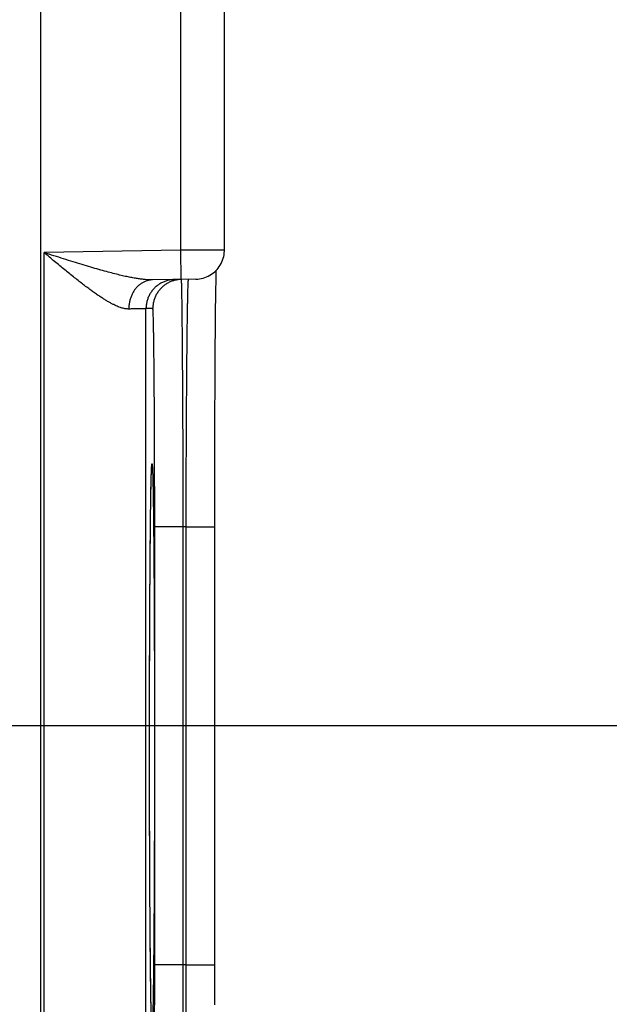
# Model space of a CAD drawing. Header units: inches. Extents: x 0 to 34, y 0 to 22.
# Tile 42 of 80: x 18.455 to 18.86, y 13.171 to 13.847. Entities that reach past the tile are written whole.
import ezdxf

# ---------------------------------------------------------------- set-up
doc = ezdxf.new("R2010")
doc.units = ezdxf.units.IN
doc.header["$LTSCALE"] = 1.87
doc.header["$MEASUREMENT"] = 0
doc.layers.get('0').update_dxf_attribs({"linetype": 'CONTINUOUS'})
doc.layers.add('DIMENSIONS', color=7, linetype='CONTINUOUS')
doc.styles.get("Standard").update_dxf_attribs({"font": 'txt', "width": 0.8})
doc.dimstyles.new('DIMSTYLE_1', dxfattribs={"dimtxt": 0.125, "dimasz": 0.18, "dimexe": 0.18, "dimexo": 0.0625, "dimgap": 0.09, "dimtad": 0, "dimtih": 1, "dimtoh": 1, "dimdec": 3, "dimzin": 4, "dimdsep": 46, "dimtxsty": 'STANDARD', "dimblk": '_FILLED', "dimblk1": '_FILLED', "dimblk2": '_FILLED', "dimcen": 0.09, "dimadec": 0, "dimazin": 0, "dimtp": 0.01, "dimtm": 0.01, "dimtfac": 1, "dimtdec": 3, "dimtofl": 0, "dimtmove": 0, "dimatfit": 3, "dimldrblk": '_FILLED', "dimfxl": 1, "dimtolj": 1, "dimtzin": 4, "dimarcsym": 0})

# ---------------------------------------------------------------- blocks, each defined once
blk = doc.blocks.new('*D0')
at = {"layer": 'DIMENSIONS', "color": 2, "linetype": 'CONTINUOUS'}
blk.add_line((18.45977, 10.99119), (19.2833, 10.99119), dxfattribs=at)
at = {"layer": 'DIMENSIONS', "color": 2, "linetype": 'CONTINUOUS', "width": 0.8}
for s, p in [('[', (19.9708, 10.92869)), (']', (20.6708, 10.92869)), ('5.900', (19.3458, 10.92869)), ('149.86', (20.0708, 10.92869))]:
    blk.add_text(s, height=0.125, dxfattribs=at).set_placement(p)
blk = doc.blocks.new('_FILLED')
at = {"color": 0, "linetype": 'BYBLOCK'}
blk.add_solid([(0, 0), (-1, 0.1736), (-1, -0.1736)], dxfattribs=at)
blk = doc.blocks.new('*D7')
at = {"layer": 'DIMENSIONS', "color": 2, "linetype": 'CONTINUOUS'}
blk.add_line((17.71474, 13.36208), (19.28402, 13.36208), dxfattribs=at)
at = {"layer": 'DIMENSIONS', "color": 2, "linetype": 'CONTINUOUS', "width": 0.8}
for s, p in [('[', (19.97152, 13.29958)), (']', (20.57152, 13.29958)), ('3.529', (19.34652, 13.29958)), ('89.64', (20.07152, 13.29958))]:
    blk.add_text(s, height=0.125, dxfattribs=at).set_placement(p)
blk = doc.blocks.new('*D8')
at = {"layer": 'DIMENSIONS', "color": 2, "linetype": 'CONTINUOUS'}
blk.add_line((18.03939, 12.68508), (19.28381, 12.68508), dxfattribs=at)
at = {"layer": 'DIMENSIONS', "color": 2, "linetype": 'CONTINUOUS', "width": 0.8}
for s, p in [('[', (19.97131, 12.62258)), (']', (20.67131, 12.62258)), ('4.206', (19.34631, 12.62258)), ('106.83', (20.07131, 12.62258))]:
    blk.add_text(s, height=0.125, dxfattribs=at).set_placement(p)

msp = doc.modelspace()

# ---------------------------------------------------------------- linework, layer by layer
at = {"color": 7, "linetype": 'CONTINUOUS'}
for p, q in [((18.46996, 12.9164), (18.46996, 16.58677)), ((18.56603, 13.6884), (18.56603, 13.93777)), ((18.59603, 13.68857), (18.59603, 13.9376)), ((18.56603, 13.6884), (18.47213, 13.68676)), ((18.47213, 13.00941), (18.47213, 13.68676)), ((18.56637, 13.6684), (18.56603, 13.6884)), ((18.59031, 13.67072), (18.59039, 13.67467)), ((18.57637, 13.66857), (18.54662, 13.66805)), ((18.59016, 13.66167), (18.59024, 13.66662)), ((18.59024, 13.66662), (18.59031, 13.67072)), ((18.59007, 13.65564), (18.59016, 13.66167)), ((18.58998, 13.64816), (18.59007, 13.65564)), ((18.54681, 13.6484), (18.54213, 13.64832)), ((18.54213, 13.04784), (18.54213, 13.64832)), ((18.58989, 13.63895), (18.58998, 13.64816)), ((18.58982, 13.63179), (18.58989, 13.63895)), ((18.58976, 13.62372), (18.58982, 13.63179)), ((18.58969, 13.61441), (18.58976, 13.62372)), ((18.58962, 13.60361), (18.58969, 13.61441)), ((18.58956, 13.59169), (18.58962, 13.60361)), ((18.5895, 13.57931), (18.58956, 13.59169)), ((18.58946, 13.56648), (18.5895, 13.57931)), ((18.58942, 13.55328), (18.58946, 13.56648)), ((18.58939, 13.53979), (18.58942, 13.55328)), ((18.54586, 13.53558), (18.5459, 13.53672)), ((18.5459, 13.53672), (18.54594, 13.53765)), ((18.54594, 13.53765), (18.54596, 13.53815)), ((18.54596, 13.53815), (18.54598, 13.53857)), ((18.54598, 13.53857), (18.546, 13.53891)), ((18.546, 13.53891), (18.54602, 13.53917)), ((18.54602, 13.53917), (18.54603, 13.53936)), ((18.58936, 13.52607), (18.58939, 13.53979)), ((18.54565, 13.52789), (18.54572, 13.5311)), ((18.54572, 13.5311), (18.54579, 13.53363)), ((18.54579, 13.53363), (18.54586, 13.53558)), ((18.54548, 13.51928), (18.54557, 13.52397)), ((18.54557, 13.52397), (18.54565, 13.52789)), ((18.58935, 13.51219), (18.58936, 13.52607)), ((18.5454, 13.51374), (18.54548, 13.51928)), ((18.54531, 13.50724), (18.5454, 13.51374)), ((18.58935, 13.49848), (18.58935, 13.51219)), ((18.54522, 13.49964), (18.54531, 13.50724)), ((18.54513, 13.49082), (18.54522, 13.49964)), ((18.56777, 13.49845), (18.54812, 13.49845)), ((18.54812, 13.19772), (18.54812, 13.49845)), ((18.5697, 13.49848), (18.56777, 13.49845)), ((18.56777, 13.19772), (18.56777, 13.49845)), ((18.5697, 13.49848), (18.58935, 13.49848)), ((18.5697, 13.19768), (18.5697, 13.49848)), ((18.58935, 13.18399), (18.58935, 13.49848)), ((18.54506, 13.48325), (18.54513, 13.49082)), ((18.54499, 13.47475), (18.54506, 13.48325)), ((18.54493, 13.46506), (18.54499, 13.47475)), ((18.54486, 13.45373), (18.54493, 13.46506)), ((18.54478, 13.43997), (18.54486, 13.45373)), ((18.54474, 13.42917), (18.54478, 13.43997)), ((18.54469, 13.41702), (18.54474, 13.42917)), ((18.54465, 13.40368), (18.54469, 13.41702)), ((18.54462, 13.3899), (18.54465, 13.40368)), ((18.5446, 13.37604), (18.54462, 13.3899)), ((18.54459, 13.36198), (18.5446, 13.37604)), ((18.54458, 13.34808), (18.54459, 13.36198)), ((18.54459, 13.33422), (18.54458, 13.34808)), ((18.5446, 13.32019), (18.54459, 13.33422)), ((18.54462, 13.30632), (18.5446, 13.32019)), ((18.54465, 13.29271), (18.54462, 13.30632)), ((18.54469, 13.27935), (18.54465, 13.29271)), ((18.54474, 13.26624), (18.54469, 13.27935)), ((18.5448, 13.25376), (18.54474, 13.26624)), ((18.54486, 13.24243), (18.5448, 13.25376)), ((18.54492, 13.23253), (18.54486, 13.24243)), ((18.54497, 13.22411), (18.54492, 13.23253)), ((18.54506, 13.2137), (18.54497, 13.22411)), ((18.54513, 13.2051), (18.54506, 13.2137)), ((18.54521, 13.19777), (18.54513, 13.2051)), ((18.54528, 13.19142), (18.54521, 13.19777)), ((18.54535, 13.18586), (18.54528, 13.19142)), ((18.56777, 13.19772), (18.54812, 13.19772)), ((18.5697, 13.19768), (18.56777, 13.19772)), ((18.5697, 13.19768), (18.58935, 13.19768)), ((18.54544, 13.17956), (18.54535, 13.18586)), ((18.54553, 13.17441), (18.54544, 13.17956)), ((18.58936, 13.17015), (18.58935, 13.18399)), ((18.5456, 13.17026), (18.54553, 13.17441))]:
    msp.add_line(p, q, dxfattribs=at)
for points in [[(18.57637, 13.66857), (18.57764, 13.66863), (18.57889, 13.66878), (18.58014, 13.669), (18.58137, 13.6693), (18.58258, 13.66967), (18.58376, 13.67013), (18.58491, 13.67065), (18.58602, 13.67125), (18.5871, 13.67191), (18.58813, 13.67265), (18.58911, 13.67344), (18.59004, 13.6743), (18.59092, 13.67522), (18.59173, 13.67618), (18.59248, 13.6772), (18.59317, 13.67826), (18.59378, 13.67937), (18.59433, 13.68051), (18.5948, 13.68168), (18.5952, 13.68288), (18.59552, 13.68411), (18.59576, 13.68535), (18.59593, 13.6866), (18.59601, 13.68786), (18.59603, 13.68857)], [(18.54603, 13.53936), (18.54604, 13.53949), (18.54605, 13.53953), (18.54605, 13.53955)]]:
    msp.add_lwpolyline(points, dxfattribs=at)
for points, knots in [([(18.54662, 13.66805), (18.54599, 13.66804), (18.54467, 13.66805), (18.54257, 13.66816), (18.54023, 13.66838), (18.53762, 13.66871), (18.53471, 13.66917), (18.53146, 13.66977), (18.52787, 13.67052), (18.5239, 13.67143), (18.51955, 13.67252), (18.51479, 13.67378), (18.50963, 13.67521), (18.50408, 13.67682), (18.49818, 13.67859), (18.49196, 13.6805), (18.4855, 13.68252), (18.47886, 13.68462), (18.47439, 13.68604), (18.47213, 13.68676)], [0, 0, 0, 0, 0.024304, 0.051433, 0.08181, 0.115859, 0.154027, 0.196706, 0.244261, 0.297022, 0.355278, 0.419188, 0.488789, 0.563894, 0.644131, 0.728877, 0.817194, 0.907935, 1, 1, 1, 1]), ([(18.53034, 13.64806), (18.53, 13.64805), (18.5293, 13.64807), (18.52821, 13.64818), (18.52705, 13.64839), (18.52581, 13.6487), (18.52448, 13.64912), (18.52305, 13.64965), (18.52152, 13.6503), (18.51988, 13.65107), (18.51813, 13.65197), (18.51625, 13.65302), (18.51423, 13.65421), (18.51209, 13.65556), (18.5098, 13.65707), (18.50736, 13.65874), (18.50478, 13.66058), (18.50205, 13.66259), (18.49918, 13.66476), (18.49616, 13.6671), (18.49301, 13.66958), (18.48974, 13.67221), (18.48635, 13.67496), (18.48288, 13.67781), (18.47934, 13.68075), (18.47575, 13.68374), (18.47334, 13.68575), (18.47213, 13.68676)], [0, 0, 0, 0, 0.014336, 0.029714, 0.046328, 0.064371, 0.084028, 0.105484, 0.128911, 0.154481, 0.182374, 0.212759, 0.245787, 0.281605, 0.320342, 0.362086, 0.40691, 0.454846, 0.505852, 0.559861, 0.616715, 0.676195, 0.738007, 0.801733, 0.86693, 0.933164, 1, 1, 1, 1]), ([(18.59603, 13.68857), (18.59602, 13.68857), (18.59592, 13.68857), (18.59586, 13.68857), (18.5956, 13.68857), (18.5953, 13.68857), (18.59488, 13.68856), (18.59438, 13.68856), (18.59379, 13.68856), (18.59311, 13.68855), (18.59234, 13.68855), (18.59149, 13.68854), (18.59055, 13.68854), (18.58954, 13.68853), (18.58846, 13.68853), (18.5873, 13.68852), (18.58608, 13.68851), (18.58479, 13.6885), (18.58344, 13.6885), (18.58204, 13.68849), (18.58059, 13.68848), (18.57909, 13.68847), (18.57755, 13.68846), (18.57597, 13.68845), (18.57436, 13.68844), (18.57273, 13.68843), (18.57107, 13.68842), (18.5694, 13.68841), (18.56771, 13.68841), (18.56659, 13.6884), (18.56603, 13.6884)], [0, 0, 0, 0, 0.000746, 0.005012, 0.012447, 0.02303, 0.036722, 0.053479, 0.073255, 0.095996, 0.121625, 0.15005, 0.181177, 0.214918, 0.251166, 0.289787, 0.330639, 0.373605, 0.418568, 0.465386, 0.51389, 0.563919, 0.615322, 0.667947, 0.721637, 0.776228, 0.831545, 0.887405, 0.943621, 1, 1, 1, 1]), ([(18.54662, 13.66805), (18.54627, 13.66805), (18.54558, 13.66801), (18.54455, 13.66788), (18.54353, 13.66766), (18.54252, 13.66738), (18.54154, 13.66701), (18.54057, 13.66658), (18.53962, 13.66607), (18.53871, 13.66549), (18.53782, 13.66485), (18.53698, 13.66414), (18.53617, 13.66337), (18.5354, 13.66254), (18.53468, 13.66165), (18.53401, 13.66071), (18.53338, 13.65972), (18.53281, 13.65869), (18.53229, 13.65761), (18.53183, 13.6565), (18.53143, 13.65535), (18.53109, 13.65418), (18.53081, 13.65299), (18.5306, 13.65177), (18.53044, 13.65054), (18.53035, 13.6493), (18.53033, 13.64847), (18.53034, 13.64806)], [0, 0, 0, 0, 0.036281, 0.072624, 0.109091, 0.14574, 0.182627, 0.219802, 0.257309, 0.295187, 0.333467, 0.372175, 0.411328, 0.450935, 0.491, 0.531518, 0.572477, 0.613861, 0.655645, 0.697802, 0.740297, 0.783092, 0.826146, 0.869412, 0.912843, 0.956389, 1, 1, 1, 1]), ([(18.56178, 13.66832), (18.56137, 13.66831), (18.56054, 13.66827), (18.5593, 13.66813), (18.55808, 13.66792), (18.55687, 13.66763), (18.55568, 13.66727), (18.55452, 13.66683), (18.55338, 13.66632), (18.55228, 13.66574), (18.55122, 13.6651), (18.5502, 13.66439), (18.54922, 13.66362), (18.5483, 13.66278), (18.54743, 13.6619), (18.54661, 13.66096), (18.54586, 13.65997), (18.54517, 13.65894), (18.54454, 13.65786), (18.54398, 13.65675), (18.54349, 13.65561), (18.54308, 13.65444), (18.54273, 13.65324), (18.54246, 13.65203), (18.54227, 13.6508), (18.54216, 13.64956), (18.54213, 13.64874), (18.54213, 13.64832)], [0, 0, 0, 0, 0.04, 0.08, 0.12, 0.16, 0.200001, 0.240001, 0.280001, 0.320001, 0.360001, 0.400001, 0.440001, 0.480001, 0.520001, 0.560001, 0.600001, 0.640001, 0.680001, 0.720001, 0.76, 0.8, 0.84, 0.88, 0.92, 0.96, 1, 1, 1, 1]), ([(18.56637, 13.6684), (18.56599, 13.66839), (18.56519, 13.66835), (18.56398, 13.66822), (18.56276, 13.668), (18.56155, 13.66771), (18.56036, 13.66735), (18.5592, 13.66691), (18.55806, 13.6664), (18.55696, 13.66582), (18.5559, 13.66518), (18.55488, 13.66447), (18.5539, 13.6637), (18.55298, 13.66287), (18.55211, 13.66198), (18.55129, 13.66104), (18.55054, 13.66005), (18.54984, 13.65902), (18.54922, 13.65795), (18.54866, 13.65684), (18.54817, 13.65569), (18.54775, 13.65452), (18.54741, 13.65333), (18.54714, 13.65211), (18.54695, 13.65088), (18.54684, 13.64965), (18.54681, 13.64882), (18.54681, 13.6484)], [0, 0, 0, 0, 0.037366, 0.077475, 0.117584, 0.157693, 0.197802, 0.237911, 0.27802, 0.318129, 0.358239, 0.398348, 0.438458, 0.478567, 0.518677, 0.558787, 0.598897, 0.639007, 0.679117, 0.719227, 0.759338, 0.799448, 0.839558, 0.879669, 0.919779, 0.95989, 1, 1, 1, 1]), ([(18.56777, 13.49845), (18.56776, 13.50057), (18.56776, 13.50481), (18.56774, 13.51115), (18.56772, 13.51748), (18.56771, 13.52378), (18.56769, 13.53005), (18.56767, 13.53627), (18.56765, 13.54243), (18.56762, 13.54854), (18.5676, 13.55457), (18.56758, 13.56053), (18.56755, 13.5664), (18.56752, 13.57218), (18.56749, 13.57784), (18.56747, 13.5834), (18.56744, 13.58884), (18.56741, 13.59415), (18.56737, 13.59933), (18.56734, 13.60437), (18.56731, 13.60926), (18.56728, 13.61399), (18.56724, 13.61857), (18.56721, 13.62297), (18.56717, 13.6272), (18.56714, 13.63126), (18.5671, 13.63512), (18.56706, 13.6388), (18.56703, 13.64228), (18.56699, 13.64556), (18.56695, 13.64863), (18.56691, 13.65149), (18.56687, 13.65414), (18.56684, 13.65657), (18.5668, 13.65878), (18.56676, 13.66077), (18.56672, 13.66253), (18.56669, 13.66406), (18.56665, 13.66536), (18.56661, 13.66643), (18.56657, 13.66724), (18.56656, 13.66788), (18.56649, 13.66812), (18.5665, 13.66828)], [0, 0, 0, 0, 0.037449, 0.074835, 0.112108, 0.149219, 0.186121, 0.222764, 0.259093, 0.29506, 0.330614, 0.365707, 0.400285, 0.434294, 0.467688, 0.500428, 0.53247, 0.563767, 0.594272, 0.623943, 0.652742, 0.68063, 0.707569, 0.73352, 0.758448, 0.782314, 0.805088, 0.82674, 0.847238, 0.866553, 0.884655, 0.901521, 0.917131, 0.931461, 0.944488, 0.956194, 0.966561, 0.975576, 0.983225, 0.9895, 0.99439, 0.997891, 1, 1, 1, 1]), ([(18.5697, 13.49848), (18.5697, 13.5006), (18.56971, 13.50484), (18.56973, 13.51119), (18.56974, 13.51752), (18.56976, 13.52382), (18.56978, 13.53009), (18.56981, 13.53631), (18.56983, 13.54248), (18.56986, 13.54859), (18.56988, 13.55462), (18.56991, 13.56058), (18.56994, 13.56645), (18.56998, 13.57223), (18.57001, 13.5779), (18.57005, 13.58346), (18.57008, 13.5889), (18.57012, 13.59421), (18.57016, 13.59939), (18.5702, 13.60443), (18.57024, 13.60932), (18.57028, 13.61406), (18.57032, 13.61863), (18.57037, 13.62304), (18.57041, 13.62727), (18.57046, 13.63132), (18.57051, 13.63519), (18.57055, 13.63886), (18.5706, 13.64234), (18.57065, 13.64562), (18.5707, 13.6487), (18.57075, 13.65156), (18.5708, 13.65421), (18.57085, 13.65665), (18.5709, 13.65886), (18.57095, 13.66085), (18.571, 13.66261), (18.57105, 13.66414), (18.5711, 13.66544), (18.57115, 13.66651), (18.5712, 13.66732), (18.57123, 13.66796), (18.57129, 13.66821), (18.5713, 13.66837)], [0, 0, 0, 0, 0.03743, 0.074811, 0.112086, 0.149202, 0.186107, 0.22275, 0.25908, 0.295047, 0.330598, 0.365682, 0.400248, 0.434253, 0.467653, 0.500396, 0.532433, 0.563722, 0.594224, 0.623897, 0.652695, 0.680579, 0.707509, 0.73345, 0.758371, 0.782237, 0.805013, 0.826664, 0.847159, 0.866472, 0.884578, 0.901449, 0.917059, 0.931387, 0.944415, 0.956124, 0.966497, 0.975519, 0.983177, 0.989461, 0.994362, 0.997876, 1, 1, 1, 1]), ([(18.54213, 13.64832), (18.5421, 13.64832), (18.54199, 13.64832), (18.54175, 13.64831), (18.54138, 13.6483), (18.54086, 13.64829), (18.54021, 13.64828), (18.53943, 13.64826), (18.53851, 13.64824), (18.53746, 13.64822), (18.53628, 13.64819), (18.53497, 13.64816), (18.53353, 13.64813), (18.53197, 13.64809), (18.5309, 13.64807), (18.53034, 13.64806)], [0, 0, 0, 0, 0.008221, 0.028243, 0.060025, 0.103511, 0.158627, 0.22527, 0.303301, 0.392555, 0.49284, 0.603947, 0.725669, 0.857773, 1, 1, 1, 1]), ([(18.54812, 13.49845), (18.54812, 13.50037), (18.54812, 13.5042), (18.54812, 13.50993), (18.54811, 13.51565), (18.5481, 13.52134), (18.54809, 13.527), (18.54808, 13.53261), (18.54807, 13.53818), (18.54806, 13.54368), (18.54804, 13.54912), (18.54802, 13.55449), (18.548, 13.55978), (18.54798, 13.56497), (18.54796, 13.57006), (18.54794, 13.57505), (18.54791, 13.57993), (18.54788, 13.58469), (18.54785, 13.58932), (18.54782, 13.59382), (18.54779, 13.59818), (18.54775, 13.60239), (18.54772, 13.60645), (18.54768, 13.61035), (18.54764, 13.61408), (18.5476, 13.61765), (18.54756, 13.62104), (18.54752, 13.62426), (18.54748, 13.62728), (18.54744, 13.63012), (18.54739, 13.63277), (18.54735, 13.63522), (18.5473, 13.63746), (18.54725, 13.63951), (18.54721, 13.64135), (18.54716, 13.64297), (18.54711, 13.64439), (18.54706, 13.64559), (18.54702, 13.64658), (18.54696, 13.64733), (18.54693, 13.64792), (18.54687, 13.64818), (18.54685, 13.6484), (18.54681, 13.6484)], [0, 0, 0, 0, 0.038345, 0.076621, 0.11477, 0.152738, 0.190469, 0.227915, 0.265027, 0.301753, 0.338044, 0.373848, 0.409101, 0.443746, 0.477732, 0.511015, 0.543549, 0.575287, 0.606182, 0.636187, 0.665258, 0.693353, 0.720432, 0.746456, 0.771385, 0.795179, 0.817807, 0.839238, 0.85944, 0.878378, 0.896026, 0.912362, 0.927367, 0.941011, 0.953272, 0.964128, 0.97357, 0.981586, 0.988165, 0.993295, 0.99697, 0.999193, 1, 1, 1, 1]), ([(18.54458, 13.34808), (18.54458, 13.35044), (18.54458, 13.35516), (18.54459, 13.36223), (18.54459, 13.36928), (18.5446, 13.3763), (18.54461, 13.38327), (18.54462, 13.3902), (18.54464, 13.39707), (18.54465, 13.40387), (18.54467, 13.41061), (18.54469, 13.41726), (18.54472, 13.42382), (18.54474, 13.43028), (18.54477, 13.43663), (18.5448, 13.44286), (18.54483, 13.44896), (18.54486, 13.45493), (18.5449, 13.46075), (18.54493, 13.46643), (18.54497, 13.47194), (18.54501, 13.4773), (18.54505, 13.48248), (18.5451, 13.48748), (18.54514, 13.49229), (18.54519, 13.49691), (18.54524, 13.50134), (18.54529, 13.50556), (18.54534, 13.50957), (18.54539, 13.51336), (18.54544, 13.51693), (18.5455, 13.52028), (18.54555, 13.5234), (18.54561, 13.52628), (18.54567, 13.52893), (18.54572, 13.53133), (18.54578, 13.53349), (18.54584, 13.53541), (18.5459, 13.53707), (18.54596, 13.53842), (18.546, 13.53923), (18.54602, 13.53956)], [0, 0, 0, 0, 0.036997, 0.073933, 0.110756, 0.147416, 0.183862, 0.220048, 0.255935, 0.291488, 0.326666, 0.361416, 0.39569, 0.429438, 0.462608, 0.495154, 0.527036, 0.558214, 0.588649, 0.6183, 0.647127, 0.675091, 0.702155, 0.728283, 0.75344, 0.777591, 0.800704, 0.822748, 0.843693, 0.863515, 0.882186, 0.89968, 0.915972, 0.931041, 0.94487, 0.957441, 0.968735, 0.978735, 0.987429, 0.994808, 1, 1, 1, 1]), ([(18.54602, 13.53956), (18.54602, 13.53961), (18.54604, 13.53997), (18.54607, 13.54053), (18.54615, 13.54122), (18.54617, 13.54153), (18.54627, 13.54186), (18.54638, 13.54153), (18.5464, 13.54122), (18.54647, 13.54053), (18.54652, 13.53964), (18.54659, 13.53848), (18.54664, 13.53707), (18.5467, 13.53541), (18.54676, 13.53349), (18.54682, 13.53133), (18.54688, 13.52893), (18.54694, 13.52628), (18.54699, 13.52339), (18.54705, 13.52028), (18.5471, 13.51693), (18.54715, 13.51335), (18.54721, 13.50956), (18.54726, 13.50555), (18.54731, 13.50133), (18.54735, 13.49691), (18.5474, 13.49229), (18.54745, 13.48747), (18.54749, 13.48247), (18.54753, 13.47729), (18.54757, 13.47194), (18.54761, 13.46642), (18.54765, 13.46074), (18.54768, 13.45492), (18.54772, 13.44895), (18.54775, 13.44285), (18.54778, 13.43662), (18.5478, 13.43027), (18.54783, 13.42381), (18.54785, 13.41725), (18.54787, 13.4106), (18.54789, 13.40387), (18.54791, 13.39706), (18.54792, 13.39019), (18.54793, 13.38326), (18.54794, 13.37629), (18.54795, 13.36927), (18.54796, 13.36222), (18.54796, 13.35516), (18.54796, 13.35044), (18.54796, 13.34808)], [0, 0, 0, 0, 0.000843, 0.005458, 0.008765, 0.010764, 0.011494, 0.012224, 0.014225, 0.017531, 0.022147, 0.028064, 0.035276, 0.043772, 0.053543, 0.064579, 0.076862, 0.090376, 0.105102, 0.121021, 0.138114, 0.156357, 0.175726, 0.196193, 0.217732, 0.240314, 0.26391, 0.288491, 0.314021, 0.340464, 0.367785, 0.395951, 0.424922, 0.45466, 0.485123, 0.516271, 0.548068, 0.580474, 0.613446, 0.646934, 0.68089, 0.715263, 0.75, 0.785061, 0.820415, 0.856026, 0.891846, 0.92782, 0.96389, 1, 1, 1, 1]), ([(18.54602, 13.15661), (18.546, 13.15694), (18.54596, 13.15774), (18.5459, 13.1591), (18.54584, 13.16076), (18.54578, 13.16267), (18.54572, 13.16483), (18.54567, 13.16724), (18.54561, 13.16989), (18.54555, 13.17277), (18.5455, 13.17589), (18.54544, 13.17924), (18.54539, 13.18281), (18.54534, 13.1866), (18.54529, 13.19061), (18.54524, 13.19483), (18.54519, 13.19926), (18.54514, 13.20388), (18.5451, 13.2087), (18.54505, 13.2137), (18.54501, 13.21888), (18.54497, 13.22423), (18.54493, 13.22975), (18.5449, 13.23542), (18.54486, 13.24125), (18.54483, 13.24722), (18.5448, 13.25332), (18.54477, 13.25955), (18.54474, 13.2659), (18.54472, 13.27235), (18.54469, 13.27891), (18.54467, 13.28557), (18.54465, 13.2923), (18.54464, 13.29911), (18.54462, 13.30598), (18.54461, 13.3129), (18.5446, 13.31988), (18.54459, 13.3269), (18.54459, 13.33394), (18.54458, 13.34101), (18.54458, 13.34572), (18.54458, 13.34808)], [0, 0, 0, 0, 0.005192, 0.012573, 0.021269, 0.03127, 0.042565, 0.055138, 0.06897, 0.084042, 0.100336, 0.117831, 0.136504, 0.156328, 0.177277, 0.199323, 0.222436, 0.246588, 0.271747, 0.297877, 0.324943, 0.352907, 0.381736, 0.411389, 0.441827, 0.473006, 0.504887, 0.537432, 0.570601, 0.604349, 0.638625, 0.67338, 0.708562, 0.744116, 0.780002, 0.816188, 0.852638, 0.889301, 0.926121, 0.96304, 1, 1, 1, 1]), ([(18.54796, 13.34808), (18.54796, 13.34572), (18.54796, 13.341), (18.54796, 13.33393), (18.54795, 13.32688), (18.54794, 13.31987), (18.54793, 13.31289), (18.54792, 13.30597), (18.54791, 13.2991), (18.54789, 13.29229), (18.54787, 13.28556), (18.54785, 13.27891), (18.54783, 13.27235), (18.5478, 13.26589), (18.54778, 13.25954), (18.54775, 13.25331), (18.54772, 13.24721), (18.54768, 13.24124), (18.54765, 13.23541), (18.54761, 13.22974), (18.54757, 13.22422), (18.54753, 13.21887), (18.54749, 13.21369), (18.54745, 13.20869), (18.5474, 13.20387), (18.54735, 13.19925), (18.54731, 13.19483), (18.54726, 13.19061), (18.54721, 13.1866), (18.54715, 13.18281), (18.5471, 13.17923), (18.54705, 13.17589), (18.54699, 13.17277), (18.54694, 13.16988), (18.54688, 13.16724), (18.54682, 13.16483), (18.54676, 13.16267), (18.5467, 13.16076), (18.54664, 13.15909), (18.54659, 13.15769), (18.54652, 13.15652), (18.54647, 13.15564), (18.5464, 13.15495), (18.54638, 13.15463), (18.54627, 13.15431), (18.54617, 13.15463), (18.54615, 13.15495), (18.54607, 13.15564), (18.54604, 13.1562), (18.54602, 13.15655), (18.54602, 13.15661)], [0, 0, 0, 0, 0.036147, 0.072234, 0.108211, 0.144028, 0.179636, 0.214989, 0.250051, 0.284787, 0.319155, 0.353107, 0.386593, 0.419565, 0.451972, 0.48377, 0.514919, 0.54538, 0.575115, 0.604084, 0.632249, 0.65957, 0.686012, 0.711539, 0.736117, 0.759713, 0.782295, 0.803832, 0.824296, 0.843661, 0.861903, 0.878995, 0.894912, 0.909635, 0.923146, 0.935428, 0.946462, 0.956232, 0.964726, 0.971936, 0.977852, 0.982466, 0.985773, 0.987773, 0.988502, 0.989232, 0.991233, 0.99454, 0.999155, 1, 1, 1, 1]), ([(18.54681, 13.04776), (18.54685, 13.04776), (18.54687, 13.04798), (18.54693, 13.04825), (18.54696, 13.04884), (18.54702, 13.04959), (18.54706, 13.05058), (18.54711, 13.05178), (18.54716, 13.05319), (18.54721, 13.05482), (18.54725, 13.05666), (18.5473, 13.0587), (18.54735, 13.06095), (18.54739, 13.0634), (18.54744, 13.06604), (18.54748, 13.06888), (18.54752, 13.07191), (18.54756, 13.07512), (18.5476, 13.07851), (18.54764, 13.08208), (18.54768, 13.08582), (18.54772, 13.08972), (18.54775, 13.09378), (18.54779, 13.09799), (18.54782, 13.10235), (18.54785, 13.10685), (18.54788, 13.11148), (18.54791, 13.11624), (18.54794, 13.12111), (18.54796, 13.1261), (18.54798, 13.1312), (18.548, 13.13639), (18.54802, 13.14167), (18.54804, 13.14704), (18.54806, 13.15248), (18.54807, 13.15799), (18.54808, 13.16355), (18.54809, 13.16917), (18.5481, 13.17482), (18.54811, 13.18051), (18.54812, 13.18623), (18.54812, 13.19197), (18.54812, 13.1958), (18.54812, 13.19772)], [0, 0, 0, 0, 0.000807, 0.003031, 0.006707, 0.011837, 0.018416, 0.026432, 0.035874, 0.046731, 0.058991, 0.072636, 0.087641, 0.103979, 0.121627, 0.140565, 0.160766, 0.182196, 0.204825, 0.228619, 0.253547, 0.279571, 0.306651, 0.334746, 0.363817, 0.393823, 0.424718, 0.456457, 0.488993, 0.522277, 0.556262, 0.590906, 0.62616, 0.661964, 0.698256, 0.734983, 0.772094, 0.809539, 0.847271, 0.88524, 0.92339, 0.961663, 1, 1, 1, 1]), ([(18.5665, 13.02788), (18.56649, 13.02804), (18.56656, 13.02829), (18.56657, 13.02893), (18.56661, 13.02974), (18.56665, 13.03081), (18.56669, 13.0321), (18.56672, 13.03363), (18.56676, 13.03539), (18.5668, 13.03738), (18.56684, 13.03959), (18.56687, 13.04202), (18.56691, 13.04467), (18.56695, 13.04753), (18.56699, 13.05061), (18.56703, 13.05388), (18.56706, 13.05736), (18.5671, 13.06104), (18.56714, 13.0649), (18.56717, 13.06895), (18.56721, 13.07319), (18.56724, 13.07759), (18.56728, 13.08216), (18.56731, 13.0869), (18.56734, 13.09179), (18.56737, 13.09682), (18.56741, 13.102), (18.56744, 13.10732), (18.56747, 13.11276), (18.56749, 13.11832), (18.56752, 13.12399), (18.56755, 13.12976), (18.56758, 13.13563), (18.5676, 13.14159), (18.56762, 13.14762), (18.56765, 13.15373), (18.56767, 13.1599), (18.56769, 13.16612), (18.56771, 13.17238), (18.56772, 13.17868), (18.56774, 13.18501), (18.56776, 13.19136), (18.56776, 13.1956), (18.56777, 13.19772)], [0, 0, 0, 0, 0.002109, 0.005609, 0.010499, 0.016773, 0.024422, 0.033436, 0.043801, 0.055505, 0.068531, 0.082859, 0.098465, 0.115329, 0.133428, 0.152739, 0.173234, 0.194882, 0.217651, 0.241513, 0.266435, 0.292383, 0.319322, 0.347212, 0.376014, 0.405687, 0.436194, 0.467494, 0.499539, 0.532281, 0.565679, 0.599691, 0.634272, 0.669368, 0.704925, 0.740894, 0.777226, 0.813871, 0.850776, 0.88789, 0.925166, 0.962553, 1, 1, 1, 1]), ([(18.5713, 13.0278), (18.57129, 13.02795), (18.57123, 13.02821), (18.5712, 13.02884), (18.57115, 13.02966), (18.5711, 13.03073), (18.57105, 13.03203), (18.571, 13.03356), (18.57095, 13.03532), (18.5709, 13.03731), (18.57085, 13.03952), (18.5708, 13.04195), (18.57075, 13.0446), (18.5707, 13.04746), (18.57065, 13.05054), (18.5706, 13.05382), (18.57055, 13.05729), (18.57051, 13.06097), (18.57046, 13.06484), (18.57041, 13.06889), (18.57037, 13.07312), (18.57032, 13.07753), (18.57028, 13.0821), (18.57024, 13.08683), (18.5702, 13.09172), (18.57016, 13.09676), (18.57012, 13.10194), (18.57008, 13.10726), (18.57005, 13.1127), (18.57001, 13.11826), (18.56998, 13.12393), (18.56994, 13.12971), (18.56991, 13.13558), (18.56988, 13.14154), (18.56986, 13.14757), (18.56983, 13.15368), (18.56981, 13.15985), (18.56978, 13.16608), (18.56976, 13.17234), (18.56974, 13.17865), (18.56973, 13.18498), (18.56971, 13.19133), (18.5697, 13.19556), (18.5697, 13.19768)], [0, 0, 0, 0, 0.002124, 0.005637, 0.010537, 0.01682, 0.024476, 0.033496, 0.043867, 0.055574, 0.0686, 0.082925, 0.098532, 0.115399, 0.133501, 0.15281, 0.173301, 0.194946, 0.217718, 0.241579, 0.266497, 0.292437, 0.319365, 0.347246, 0.376045, 0.40572, 0.436225, 0.467517, 0.499557, 0.532303, 0.565705, 0.599714, 0.634284, 0.66937, 0.704924, 0.740894, 0.777229, 0.813877, 0.850788, 0.887909, 0.925187, 0.96257, 1, 1, 1, 1])]:
    msp.add_open_spline(points, degree=3, knots=knots, dxfattribs=at)
for points in [[(18.56646, 13.6684), (18.56643, 13.6684), (18.5664, 13.6684), (18.56637, 13.6684)], [(18.5665, 13.66828), (18.5665, 13.66834), (18.5665, 13.6684), (18.56646, 13.6684)], [(18.5713, 13.66837), (18.57131, 13.66842), (18.57131, 13.66848), (18.57135, 13.66849)]]:
    msp.add_open_spline(points, degree=3, dxfattribs=at)

# ---------------------------------------------------------------- dimensions: what is measured, and where the dimension line sits
at = {"layer": 'DIMENSIONS', "color": 2, "linetype": 'CONTINUOUS'}
for feature_location, offset, origin, picture, middle in [((17.71474, 13.36208), (1.56927, 0), (17.65224, 16.89108), '*D7', (20.00902, 13.36208)), ((18.03939, 12.68508), (1.24442, 0), (17.97689, 16.89108), '*D8', (20.05881, 12.68508)), ((18.45977, 10.99119), (0.82353, 0), (18.48156, 16.89108), '*D0', (20.0583, 10.99119))]:
    dim = msp.add_ordinate_dim(feature_location=feature_location, offset=offset, dtype=0, origin=origin, dimstyle='DIMSTYLE_1', dxfattribs=at)
    dim.commit()
    dim.dimension.update_dxf_attribs({"geometry": picture, "text_midpoint": middle})

doc.saveas('drawing.dxf')
